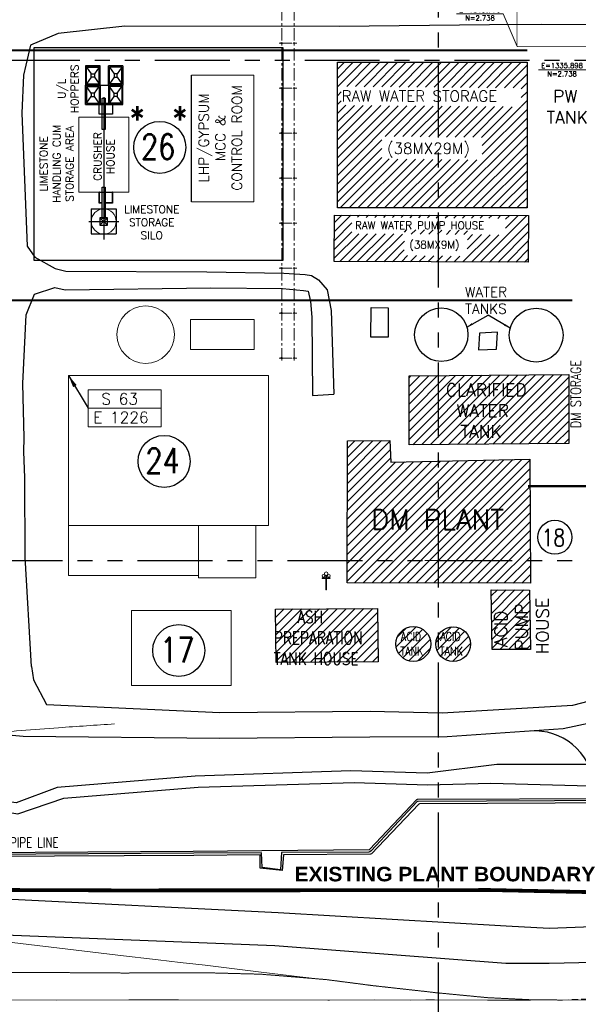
# Model space of a CAD drawing. Header units: inches. Extents: x -4968858 to -265257, y -220693 to 1871410.
# Tile 13 of 225: x -2090212 to -1978399, y 756058 to 952974. Entities that reach past the tile are written whole.
import ezdxf
from ezdxf.enums import TextEntityAlignment as Align
from ezdxf.lldxf.tags import DXFTag

# ---------------------------------------------------------------- set-up
doc = ezdxf.new("R2010")
doc.units = ezdxf.units.IN
doc.header["$MEASUREMENT"] = 0
for name, pattern in [('CENTER', [2, 1.25, -0.25, 0.25, -0.25]), ('CENTER2', [1.125, 0.75, -0.125, 0.125, -0.125]), ('CONTINOUS', [0]), ('DASHED2', [0.375, 0.25, -0.125]), ('HIDDEN', [0.375, 0.25, -0.125]), ('HIDDEN2', [0.1875, 0.125, -0.0625]), ('PHANTOM', [2.5, 1.25, -0.25, 0.25, -0.25, 0.25, -0.25])]:
    doc.linetypes.add(name, pattern=pattern)
for name, color, linetype, lineweight in [('2cen', 1, 'CENTER', 18), ('COLUMN', 5, 'Continuous', 25), ('Existing Track', 7, 'Continuous', 9), ('LAMP POST', 7, 'Continuous', 13), ('New pipe', 11, 'Continuous', 50), ('P', 250, 'Continuous', 100), ('PIPE_SK', 200, 'Continuous', 0), ('TRC', 7, 'Continuous', 9)]:
    doc.layers.add(name, color=color, linetype=linetype, lineweight=lineweight)
for name, color, linetype in [('AREA BOUNDARY', 170, 'Continuous'), ('b.wall sk', 7, 'Continuous'), ('bldg', 4, 'Continuous'), ('building', 7, 'Continuous'), ('Existing Drain', 253, 'Continuous'), ('Existing Units', 253, 'Continuous'), ('Features', 8, 'Continuous'), ('grid-20m', 53, 'Continuous'), ('HATCH', 9, 'Continuous'), ('PARAPET', 55, 'Continuous'), ('PIPE LINE', 1, 'Continuous'), ('PR cols', 7, 'Continuous'), ('text', 7, 'Continuous'), ('TXT', 7, 'Continuous'), ('UNDER GROUND CABLE LINE', 183, 'Continuous')]:
    doc.layers.add(name, color=color, linetype=linetype)
doc.styles.add('ROMAN', font='romans.shx', dxfattribs={"width": 0.75, "height": 6})
doc.styles.add('ROMANC', font='romanc')
doc.styles.add('ROMAND', font='romans.shx', dxfattribs={"height": 250})
doc.styles.add('RS', font='romans.shx')
doc.styles.get("Standard").update_dxf_attribs({"font": 'romans.shx', "height": 1000})
tags = doc.linetypes.add('C2', pattern=[15, 10, -2, 1, -2]).pattern_tags.tags
tags[10:11] = [DXFTag(74, 4), DXFTag(75, 0), DXFTag(340, '0'), DXFTag(46, 1.0), DXFTag(50, 0.0), DXFTag(44, 0.0), DXFTag(45, 0.0)]
tags[8:9] = [DXFTag(74, 4), DXFTag(75, 0), DXFTag(340, '0'), DXFTag(46, 1.0), DXFTag(50, 0.0), DXFTag(44, 0.0), DXFTag(45, 0.0)]
tags[6:7] = [DXFTag(74, 4), DXFTag(75, 0), DXFTag(340, '0'), DXFTag(46, 1.0), DXFTag(50, 0.0), DXFTag(44, 0.0), DXFTag(45, 0.0)]
tags[4:5] = [DXFTag(74, 4), DXFTag(75, 0), DXFTag(340, '0'), DXFTag(46, 1.0), DXFTag(50, 0.0), DXFTag(44, 0.0), DXFTag(45, 0.0)]
doc.linetypes.add('OHE11', pattern='A,21.666667,["[",Standard,S=2,R=0,X=0,Y=-1],20.333333', length=42)
doc.dimstyles.get("Standard").update_dxf_attribs({"dimtxt": 0.18, "dimasz": 0.18, "dimexe": 0.18, "dimexo": 0.0625, "dimgap": 0.09, "dimtad": 0, "dimtih": 1, "dimtoh": 1, "dimdec": 4, "dimzin": 0, "dimdsep": 46, "dimtxsty": 'Standard', "dimcen": 0.09, "dimadec": 0, "dimazin": 0, "dimtfac": 1, "dimtdec": 4, "dimtofl": 0, "dimtmove": 0, "dimatfit": 3, "dimfxl": 0, "dimtolj": 1, "dimtzin": 0, "dimarcsym": 0})
pattern_1 = [(45, (-3306442.1, 944843.6), (-883.8835, 883.8835), [])]
pattern_2 = [(45, (-3306442.1, 944843.6), (-883.8835, 883.8835), [])]

# ---------------------------------------------------------------- blocks, each defined once
blk = doc.blocks.new('A$C39D63D87')
at = {"layer": 'bldg'}
for p, q in [((-12.75, 4.16), (-12.75, 1.27)), ((-12.75, 1.27), (-12.75, 4.16)), ((-12.75, 4.16), (-12.75, 1.27)), ((-12.75, 1.27), (-12.75, 4.16)), ((-12.75, 4.16), (-12.75, 1.27)), ((-12.75, 4.16), (-8.87, 4.16)), ((-12.75, 1.27), (-12.75, 4.16)), ((-12.75, 3.96), (-12.75, 1.46)), ((-12.75, 3.96), (-12.75, 1.46)), ((-12.75, 3.96), (-12.75, 1.46)), ((-12.46, 3.96), (-12.46, 1.46)), ((-12.46, 3.96), (-11.12, 3.02)), ((-12.46, 3.96), (-12.46, 1.46)), ((-9.15, 3.96), (-12.46, 3.96)), ((-10.5, 3.02), (-9.15, 3.96)), ((-9.15, 3.96), (-9.15, 1.46)), ((-5, 4.16), (-8.87, 4.16)), ((-7.25, 3.02), (-8.59, 3.96)), ((-8.59, 3.96), (-8.59, 1.46)), ((-8.59, 3.96), (-5.28, 3.96)), ((-5.28, 3.96), (-6.63, 3.02)), ((-5.28, 3.96), (-5.28, 1.46)), ((-5.28, 3.96), (-5.28, 1.46)), ((-5, 4.16), (-5, 1.27)), ((-5, 1.27), (-5, 4.16)), ((-5, 4.16), (-5, 1.27)), ((-5, 1.27), (-5, 4.16)), ((-5, 4.16), (-5, 1.27)), ((-5, 1.27), (-5, 4.16)), ((-5, 3.96), (-5, 1.46)), ((-5, 3.96), (-5, 1.46)), ((-5, 3.96), (-5, 1.46)), ((-12.46, 1.46), (-11.12, 2.4)), ((-11.12, 3.02), (-11.12, 2.4)), ((-10.5, 3.02), (-11.12, 3.02)), ((-11.12, 2.4), (-10.5, 2.4)), ((-10.5, 2.4), (-10.5, 3.02)), ((-10.5, 2.4), (-9.15, 1.46)), ((-7.25, 2.4), (-8.59, 1.46)), ((-7.25, 2.4), (-7.25, 3.02)), ((-7.25, 3.02), (-6.63, 3.02)), ((-6.63, 2.4), (-7.25, 2.4)), ((-6.63, 3.02), (-6.63, 2.4)), ((-5.28, 1.46), (-6.63, 2.4)), ((-5, -3.32), (-5, 3.3)), ((-5, 1.11), (-5, 3.3)), ((12.5, -0.6), (12.5, 2.05)), ((12.5, 2.05), (14.74, 2.05)), ((12.5, 2.05), (12.55, 2)), ((12.55, -0.55), (12.55, 2)), ((12.55, 2), (14.69, 2)), ((14.74, 2.05), (14.69, 2)), ((14.69, 2), (14.69, 0.62)), ((14.74, 2.05), (14.74, 0.62)), ((15.89, -2.19), (15.89, 2.81)), ((15.89, 2.81), (20.89, 2.81)), ((20.89, -2.19), (20.89, 2.81)), ((-8.87, 1.27), (-12.75, 1.27)), ((-9.15, 1.46), (-12.46, 1.46)), ((-8.87, 1.27), (-5, 1.27)), ((-8.59, 1.46), (-5.28, 1.46)), ((14.69, 0), (14.69, -0.55)), ((14.74, 0), (14.74, -0.6)), ((-12.75, -3.32), (-12.75, -0.42)), ((-12.75, -0.42), (-12.75, -3.32)), ((-12.75, -3.32), (-12.75, -0.42)), ((-12.75, -0.42), (-12.75, -3.32)), ((-12.75, -3.32), (-12.75, -0.42)), ((-8.87, -0.42), (-12.75, -0.42)), ((-12.75, -0.42), (-12.75, -3.32)), ((-12.75, -3.12), (-12.75, -0.62)), ((-12.75, -3.12), (-12.75, -0.62)), ((-12.75, -3.12), (-12.75, -0.62)), ((-12.46, -3.12), (-12.46, -0.62)), ((-12.46, -0.62), (-11.12, -1.56)), ((-12.46, -3.12), (-12.46, -0.62)), ((-9.15, -0.62), (-12.46, -0.62)), ((-11.12, -2.18), (-11.12, -1.56)), ((-11.12, -1.56), (-10.5, -1.56)), ((-10.5, -1.56), (-9.15, -0.62)), ((-10.5, -1.56), (-10.5, -2.18)), ((-9.15, -3.12), (-9.15, -0.62)), ((-8.87, -0.42), (-5, -0.42)), ((-7.25, -1.56), (-8.59, -0.62)), ((-8.59, -3.12), (-8.59, -0.62)), ((-8.59, -0.62), (-5.28, -0.62)), ((-6.63, -1.56), (-7.25, -1.56)), ((-7.25, -1.56), (-7.25, -2.18)), ((-5.28, -0.62), (-6.63, -1.56)), ((-6.63, -2.18), (-6.63, -1.56)), ((-5.28, -3.12), (-5.28, -0.62)), ((-5.28, -3.12), (-5.28, -0.62)), ((-5, -3.32), (-5, -0.42)), ((-5, -0.42), (-5, -3.32)), ((-5, -3.32), (-5, -0.42)), ((-5, -0.42), (-5, -3.32)), ((-5, -3.32), (-5, -0.42)), ((-5, -0.42), (-5, -3.32)), ((-5, -3.12), (-5, -0.62)), ((-5, -3.12), (-5, -0.62)), ((-5, -3.12), (-5, -0.62)), ((-5, -1.12), (-5, -3.32)), ((12.55, -0.55), (12.5, -0.6)), ((14.74, -0.6), (12.5, -0.6)), ((14.69, -0.55), (12.55, -0.55)), ((-12.75, -3.32), (-8.87, -3.32)), ((-12.46, -3.12), (-11.12, -2.18)), ((-9.15, -3.12), (-12.46, -3.12)), ((-10.5, -2.18), (-11.12, -2.18)), ((-10.5, -2.18), (-9.15, -3.12)), ((-5, -3.32), (-8.87, -3.32)), ((-7.25, -2.18), (-8.59, -3.12)), ((-8.59, -3.12), (-5.28, -3.12)), ((-7.25, -2.18), (-6.63, -2.18)), ((-5.28, -3.12), (-6.63, -2.18)), ((15.89, -2.19), (20.89, -2.19))]:
    blk.add_line(p, q, dxfattribs=at)
at = {"layer": 'bldg', "ltscale": 2000}
for p, q in [((-8.87, -3.32, 0.31), (-8.87, 4.16, 0.31)), ((-8.87, 4.16), (-8.87, 1.27)), ((-8.87, 4.16), (-8.87, 1.27)), ((-8.87, 1.27, 0.31), (-5, 1.27, 0.31)), ((-8.87, -3.32), (-8.87, -0.42)), ((-8.87, -0.42, 0.31), (-5, -0.42, 0.31)), ((-8.87, -3.32), (-8.87, -0.42))]:
    blk.add_line(p, q, dxfattribs=at)
at = {"layer": 'bldg', "linetype": 'CENTER2', "ltscale": 5000}
for p, q in [((18.39, -2.67), (18.39, 3.3)), ((-6.5, 0.31), (21.96, 0.31))]:
    blk.add_line(p, q, dxfattribs=at)
at = {"layer": 'bldg', "linetype": 'CONTINOUS', "ltscale": 2}
for p, q in [((17.64, 1.06), (19.14, -0.44)), ((19.14, 1.06), (17.64, -0.44))]:
    blk.add_line(p, q, dxfattribs=at)
at = {"layer": 'bldg', "lineweight": 15}
blk.add_lwpolyline([(-2.5, 5.31), (-2.5, -4.69), (12.5, -4.69), (12.5, 5.31)], close=True, dxfattribs=at)
at = {"layer": 'bldg'}
blk.add_lwpolyline([(-5.29, -0.6), (-5.29, 2.05), (-3.06, 2.05), (-3.06, -0.6)], close=True, dxfattribs=at)
at = {"layer": 'bldg', "linetype": 'CONTINOUS', "ltscale": 2}
for points in [[(-6.25, 0.62), (0, 0.62), (0, 0), (-6.25, 0.01)], [(11.54, 0.62), (17.79, 0.62), (17.79, 0), (11.54, 0.01)], [(17.64, -0.44), (19.14, -0.44), (19.14, 1.06), (17.64, 1.06)]]:
    blk.add_lwpolyline(points, close=True, dxfattribs=at)
at = {"layer": 'bldg', "lineweight": 15}
blk.add_circle((18.39, 0.31), 2.5, dxfattribs=at)
blk = doc.blocks.new('A$C1B256FB0')
at = {"layer": 'PIPE_SK'}
h = blk.add_hatch(dxfattribs=at)
h.set_pattern_fill('ANSI31', color=256, scale=0.25, style=0)
h.set_pattern_definition([(45, (19.893322, 1.057228), (-0.022097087, 0.022097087), [])])
h.paths.add_polyline_path([(72.74, 3.42), (71.24, 3.42), (71.24, 3.62), (72.74, 3.62)])
h = blk.add_hatch(dxfattribs=at)
h.set_pattern_fill('ANSI31', color=256, scale=0.25, angle=90, style=0)
h.set_pattern_definition([(135, (71.954443, -51.783243), (-0.022097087, -0.022097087), [])])
h.paths.add_polyline_path([(69.59, 1.07), (69.59, -0.43), (69.39, -0.43), (69.39, 1.07)])
at = {"color": 30, "lineweight": 15, "const_width": 0.5}
blk.add_lwpolyline([(71.94, -39.62), (-83.71, -39.62)], dxfattribs=at)
at = {"layer": 'PIPE_SK'}
blk.add_line((71.09, 3.52), (72.89, 3.52), dxfattribs=at)
blk.add_line((71.09, 3.52), (72.89, 3.52), dxfattribs=at)
at = {"layer": 'PIPE_SK', "color": 5, "linetype": 'DASHED2', "lineweight": 15, "ltscale": 5, "const_width": 0.1}
for points in [[(-45.78, 13.39), (-54.28, 13.39)], [(-34.78, 9.19), (-43.08, 9.19)], [(-35.08, 8.89), (-43.08, 8.89)], [(-35.08, -4.21), (-35.08, 8.89)], [(-34.78, -4.21), (-34.78, 9.19)], [(64.49, 0.62), (46.69, 0.62), (46.69, -20.96), (33.32, -20.96)], [(64.49, 0.02), (47.29, 0.02), (47.29, -21.56), (33.92, -21.56)], [(64.49, 0.32), (46.99, 0.32), (46.99, -21.26)], [(-35.38, -4.81), (-43.08, -4.81)], [(-35.38, -14.11), (-35.38, -4.81)], [(-35.08, -14.11), (-35.08, -4.51)], [(-34.78, -14.11), (-34.78, -4.21)], [(33.62, -21.26), (46.99, -21.26)], [(33.32, -26.46), (33.32, -40.51)], [(33.62, -26.46), (33.62, -40.81)], [(33.92, -26.46), (33.92, -41.11)]]:
    blk.add_lwpolyline(points, dxfattribs=at)
at = {"layer": 'PIPE_SK', "color": 3, "lineweight": 15}
for points in [[(-43.08, 9.19, 0.1, 0.1, 0), (-45.78, 9.19, 0.1, 0.1, 0), (-45.78, 13.39, 0, 0, 0)], [(71.54, 0.62, 0.1, 0.1, 0), (69.49, 0.62, 0, 0, 0)], [(71.99, 0.32, 0.1, 0.1, 0), (69.49, 0.32, 0, 0, 0)], [(33.32, -40.51, 0.1, 0.1, 0), (-11.38, -40.51, 0.1, 0.1, 0), (-11.88, -40.01, 0.1, 0.1, 0), (-34.58, -40.01, 0.1, 0.1, 0), (-35.38, -40.81, 0, 0, 0)], [(33.62, -40.81, 0.1, 0.1, 0), (-11.38, -40.81, 0.1, 0.1, 0), (-11.88, -40.31, 0.1, 0.1, 0), (-34.58, -40.31, 0.1, 0.1, 0), (-35.08, -40.81, 0, 0, 0)], [(33.92, -41.11, 0.1, 0.1, 0), (-11.38, -41.11, 0.1, 0.1, 0), (-11.88, -40.61, 0.1, 0.1, 0), (-34.58, -40.61, 0.1, 0.1, 0), (-34.78, -40.81, 0, 0, 0)]]:
    blk.add_lwpolyline(points, format="xyseb", dxfattribs=at)
at = {"layer": 'PIPE_SK', "color": 3, "lineweight": 15, "const_width": 0.1}
for points in [[(-43.08, 8.89), (-46.08, 8.89)], [(71.54, 3.22), (71.54, 0.62)], [(71.99, 3.22), (71.99, 0.32)], [(72.44, 0.02), (72.44, 3.22)], [(69.19, 0.62), (64.49, 0.62)], [(69.19, 0.32), (64.49, 0.32)], [(69.19, 0.02), (64.49, 0.02)], [(69.49, 0.02), (72.44, 0.02), (72.44, 0.02)], [(-43.08, -4.81), (-47.08, -4.81)], [(-35.38, -22.87), (-35.38, -14.11)], [(-35.08, -22.87), (-35.08, -14.11)], [(-34.78, -22.87), (-34.78, -14.11)], [(33.32, -20.96), (33.32, -26.46)], [(33.62, -21.26), (33.62, -26.46)], [(33.92, -21.56), (33.92, -26.46)]]:
    blk.add_lwpolyline(points, dxfattribs=at)
at = {"layer": 'PIPE_SK', "lineweight": -2}
for points in [[(71.09, 3.22), (72.89, 3.22), (72.89, 3.82), (71.09, 3.82)], [(71.24, 3.37), (72.74, 3.37), (72.74, 3.67), (71.24, 3.67)], [(72.74, 3.42), (71.24, 3.42), (71.24, 3.62), (72.74, 3.62)], [(69.79, -0.58), (69.79, 1.22), (69.19, 1.22), (69.19, -0.58)], [(69.64, -0.43), (69.64, 1.07), (69.34, 1.07), (69.34, -0.43)], [(69.59, 1.07), (69.59, -0.43), (69.39, -0.43), (69.39, 1.07)]]:
    blk.add_lwpolyline(points, close=True, dxfattribs=at)
at = {"layer": 'PIPE_SK', "color": 5, "linetype": 'DASHED2', "lineweight": 15, "ltscale": 2.5, "const_width": 0.1}
for points in [[(-35.38, -40.81), (-35.38, -22.87)], [(-35.08, -40.81), (-35.08, -22.87)], [(-34.78, -40.81), (-34.78, -22.87)]]:
    blk.add_lwpolyline(points, dxfattribs=at)
blk = doc.blocks.new('A$C77A0376F')
at = {"layer": 'AREA BOUNDARY', "color": 11, "linetype": 'C2', "ltscale": 1000, "const_width": 750}
blk.add_lwpolyline([(46661, -66693), (10269, -65929), (-16979, -65979), (-48266, -65991), (-63191, -66008), (-88108, -65917)], dxfattribs=at)
blk = doc.blocks.new('A$C4D8A3F78')
at = {"layer": 'PARAPET'}
for points in [[(44332, 117327, 219080), (46429, 117375, 219091), (46421, 117164, 219051), (44324, 117116, 219068), (44332, 117327, 219080)], [(44429, 102310, 218858), (44434, 102517, 218848), (47308, 102435, 218867), (47303, 102228, 218868), (44429, 102310, 218858)]]:
    blk.add_polyline3d(points, dxfattribs=at)
at = {"layer": 'UNDER GROUND CABLE LINE'}
for points in [[(44892, 117494, 219123), (44336, 124232, 219164), (43881, 146843, 219014), (24631, 148201, 218380), (14860, 148963, 218354), (14974, 151410, 218348), (15099, 155819, 218225), (15600, 176144, 217988)], [(17125, 176144, 217948), (16424, 151386, 218355), (16439, 150266, 218321), (24370, 149760, 218401), (42047, 148587, 218614), (45385, 148263, 219067), (45832, 124414, 219179), (46387, 117425, 219102)], [(44385, 54003, 218420), (44261, 54274, 219368), (44518, 97359, 219078), (44966, 102181, 218820)], [(46410, 102129, 218838), (46111, 97636, 219110), (45774, 54269, 219381), (45956, 54111, 218448)], [(44385, 54003, 218420), (44725, 51576, 218512), (46209, 51754, 218511), (59210, 52306, 218620)], [(60617, 51737, 218527), (60341, 53738, 218521), (58899, 54152, 218520), (45956, 54111, 218448)], [(59210, 52306, 218620), (59630, 48993, 218538)], [(60617, 51737, 218527), (61602, 48904, 218529)], [(77093, 32408, 218650), (72292, 32655, 218596), (71141, 33289, 218592), (59712, 44969, 218692), (59630, 48993, 218538)], [(61602, 48904, 218529), (61448, 45746, 218745), (72444, 35119, 218584), (73608, 34574, 218574), (77749, 34557, 218671)], [(77749, 34557, 218671), (77749, 34557, 218671), (77749, 34557, 218671), (77749, 34557, 218671), (77749, 34557, 218671), (125709, 34716, 218568), (151454, 35207, 218554)], [(153368, 33124, 218506), (126442, 32642, 218600), (77093, 32408, 218650), (77093, 32408, 218650), (77093, 32408, 218650), (77093, 32408, 218650), (77093, 32408, 218650)]]:
    blk.add_polyline3d(points, dxfattribs=at)
blk = doc.blocks.new('LP')
at = {"layer": 'LAMP POST', "lineweight": 5}
for p, q in [((-0.7, 2.43), (0.7, 2.43)), ((-0.7, 2.25), (0.7, 2.25)), ((-0.65, 2.54), (-0.65, 2.48)), ((-0.65, 2.48), (-0.43, 2.48)), ((-0.61, 2.43), (-0.61, 2.47)), ((-0.47, 2.47), (-0.47, 2.43)), ((-0.43, 2.48), (-0.43, 2.54)), ((-0.11, 2.9), (-0.11, 2.84)), ((-0.11, 2.84), (0.11, 2.84)), ((-0.07, 2.43), (-0.07, 2.83)), ((-0.07, 0), (-0.07, 2.25)), ((0.07, 2.43), (0.07, 2.83)), ((0.07, 0), (0.07, 2.25)), ((0.11, 2.84), (0.11, 2.9)), ((0.43, 2.54), (0.43, 2.48)), ((0.43, 2.48), (0.65, 2.48)), ((0.47, 2.43), (0.47, 2.47)), ((0.61, 2.47), (0.61, 2.43)), ((0.65, 2.48), (0.65, 2.54)), ((-0.07, 0), (0.07, 0))]:
    blk.add_line(p, q, dxfattribs=at)
for centre, radius in [((-0.54, 2.79), 0.27), ((0, 3.24), 0.36), ((0.54, 2.79), 0.27)]:
    blk.add_circle(centre, radius, dxfattribs=at)
for centre, start, end in [((-0.7, 2.34), 90, 270), ((0.7, 2.34), 270, 90)]:
    blk.add_arc(centre, 0.09, start, end, dxfattribs=at)
blk = doc.blocks.new('A$C00314DE3')
at = {"layer": 'Existing Track', "color": 8}
for p, q in [((1224.2, -177.56, 92.3), (1204.76, -175.25, 92.3)), ((1235.86, -178.95, 92.3), (1224.2, -177.56, 92.3)), ((1243.98, -179.87, 92.3), (1235.86, -178.95, 92.3)), ((1248.35, -180.42, 92.3), (1243.98, -179.87, 92.3)), ((1251.51, -180.78, 92.3), (1248.35, -180.42, 92.3)), ((1253.37, -180.99, 92.3), (1251.51, -180.78, 92.3)), ((1264.58, -182.33, 92.3), (1253.37, -180.99, 92.3)), ((1272.33, -183.26, 92.3), (1264.58, -182.33, 92.3)), ((1277.07, -183.8, 92.3), (1272.33, -183.26, 92.3)), ((1277.9, -183.88, 91.06), (1286.99, -185.06, 91.06)), ((1286.99, -185.06, 91.06), (1294.62, -185.91, 91.06)), ((1294.62, -185.91, 91.06), (1297.53, -186.23, 91.06)), ((1297.53, -186.23, 91.06), (1299.29, -186.44, 91.06)), ((1299.29, -186.44, 91.06), (1309.9, -187.46, 91.06)), ((1309.9, -187.46, 91.06), (1318.5, -187.87, 91.06)), ((1318.5, -187.87, 91.06), (1323.19, -187.92, 91.06)), ((1323.19, -187.92, 91.06), (1323.23, -187.92, 91.06))]:
    blk.add_line(p, q, dxfattribs=at)
at = {"layer": 'TRC', "color": 8}
for p, q in [((1224.2, -177.56, 92.3), (1204.76, -175.25, 92.3)), ((1235.86, -178.95, 92.3), (1224.2, -177.56, 92.3)), ((1243.98, -179.87, 92.3), (1235.86, -178.95, 92.3)), ((1248.35, -180.42, 92.3), (1243.98, -179.87, 92.3)), ((1251.51, -180.78, 92.3), (1248.35, -180.42, 92.3)), ((1253.37, -180.99, 92.3), (1251.51, -180.78, 92.3)), ((1264.58, -182.33, 92.3), (1253.37, -180.99, 92.3)), ((1272.33, -183.26, 92.3), (1264.58, -182.33, 92.3)), ((1277.07, -183.8, 92.3), (1272.33, -183.26, 92.3)), ((1207.34, -187.87, 91.76), (1223.7, -187.93, 91.76)), ((1223.7, -187.93, 91.76), (1238.05, -187.88, 91.76)), ((1238.05, -187.88, 91.76), (1248.05, -187.91, 91.76)), ((1248.05, -187.91, 91.76), (1278.21, -187.95, 91.76)), ((1278.21, -187.95, 91.76), (1287.21, -187.91, 91.76)), ((1287.21, -187.91, 91.76), (1294.5, -187.93, 91.76)), ((1294.5, -187.93, 91.76), (1297.52, -187.9, 91.76)), ((1297.52, -187.9, 91.76), (1299.27, -187.9, 91.76)), ((1299.27, -187.9, 91.76), (1309.87, -187.99, 91.76)), ((1309.87, -187.99, 91.76), (1318.49, -187.97, 91.76)), ((1318.49, -187.97, 91.76), (1323.19, -187.92, 91.76)), ((1324.88, -187.93, 92.48), (1329.7, -187.87, 92.48)), ((1324.88, -187.93, 92.48), (1329.7, -187.87, 92.48))]:
    blk.add_line(p, q, dxfattribs=at)
at = {"layer": 'TRC', "color": 8, "linetype": 'HIDDEN2'}
for p, q in [((1207.23, -182.42, 91.06), (1223.57, -182.44, 91.06)), ((1223.57, -182.44, 91.06), (1237.26, -182.53, 91.06)), ((1237.26, -182.53, 91.06), (1248.5, -182.46, 91.06)), ((1248.5, -182.46, 91.06), (1251.52, -182.48, 91.06)), ((1251.52, -182.48, 91.06), (1253.26, -182.47, 91.06)), ((1253.26, -182.47, 91.06), (1264.41, -182.76, 91.06)), ((1264.41, -182.76, 91.06), (1272.33, -183.4, 91.06)), ((1272.33, -183.4, 91.06), (1277.07, -183.8, 91.06)), ((1277.07, -183.8, 91.06), (1277.89, -183.88, 91.06)), ((1277.89, -183.88, 91.06), (1286.99, -185.06, 91.06)), ((1286.99, -185.06, 91.06), (1294.62, -185.91, 91.06)), ((1294.62, -185.91, 91.06), (1297.53, -186.23, 91.06)), ((1297.53, -186.23, 91.06), (1299.29, -186.44, 91.06)), ((1299.29, -186.44, 91.06), (1309.9, -187.46, 91.06)), ((1309.9, -187.46, 91.06), (1318.5, -187.87, 91.06)), ((1318.5, -187.87, 91.06), (1323.19, -187.92, 91.06)), ((1323.19, -187.92, 91.06), (1324.88, -187.93, 91.06))]:
    blk.add_line(p, q, dxfattribs=at)
at = {"layer": 'TRC', "color": 8, "linetype": 'OHE11'}
for p, q in [((1277.9, -187.95, 91.76), (1278.21, -187.95, 91.76)), ((1278.21, -187.95, 91.76), (1287.21, -187.91, 91.76)), ((1287.21, -187.91, 91.76), (1294.5, -187.93, 91.76)), ((1294.5, -187.93, 91.76), (1297.52, -187.9, 91.76)), ((1297.52, -187.9, 91.76), (1299.27, -187.9, 91.76)), ((1299.27, -187.9, 91.76), (1309.87, -187.99, 91.76)), ((1309.87, -187.99, 91.76), (1318.49, -187.97, 91.76)), ((1318.49, -187.97, 91.76), (1323.19, -187.92, 91.76))]:
    blk.add_line(p, q, dxfattribs=at)
at = {"layer": 'TRC', "color": 8, "linetype": 'HIDDEN2', "ltscale": 10}
blk.add_line((1324.88, -187.93, 91.06), (1329.7, -187.73, 91.06), dxfattribs=at)
blk = doc.blocks.new('A$C69534461')
at = {"layer": 'Existing Drain'}
for points in [[(63553, 12512, 218674), (58760, 6563, 218713), (59477, -10043, 218649), (58879, -25834, 218833), (55918, -31773, 218396), (51015, -36606, 218582), (39154, -40840, 218546), (11762, -40847, 218858), (-2229, -42564, 218228), (-17520, -42097, 217928), (-48653, -43159, 218893), (-76297, -45397, 218124), (-84446, -48493, 218354), (-90885, -47541, 218274), (-106238, -43499, 217766), (-110667, -42741, 217771), (-133635, -41662, 217958), (-164558, -41273, 218316)], [(-164556, -45988, 217995), (-132863, -44070, 217924), (-110974, -45106, 217782), (-106654, -45704, 217799), (-90507, -49656, 217948), (-84106, -50723, 218028), (-74944, -47564, 218063), (-48048, -45351, 218020), (-16826, -44409, 218121), (-2138, -44873, 218420), (10543, -44576, 218369), (37682, -45303, 218617), (55258, -40623, 218411), (54021, -52479, 219075)]]:
    blk.add_polyline3d(points, dxfattribs=at)
blk = doc.blocks.new('A$C412216A9')
at = {"layer": 'Existing Units'}
blk.add_line((-25159, 32980), (-20888, 33221), dxfattribs=at)
for points in [[(30317, 107125, 0), (20667, 107179, 0), (10256, 107074, 0), (-19820, 106737, 0), (-62715, 106813, 0), (-76049, 105380, 0), (-81585, 103049, 0), (-83013, 97004, 0), (-83339, 89416, 0), (-82245, 62868, 0), (-80737, 60613, 0), (-76633, 58340, 0), (-74542, 57839, 0), (-46312, 57692, 0), (-30867, 57439, 0), (-26612, 57145, 0)], [(-26612, 57145, 0), (-25347, 56969, 0), (-23974, 56135, 0), (-22242, 54123, 0), (-21444, 50001, 0), (-20888, 33221, 0)], [(-81376, -21207, 0), (-82687, 660, 0), (-82729, 16473, 0), (-82906, 21788, 0), (-82857, 24522, 0), (-83151, 35393, 0), (-82463, 49100, 0), (-80806, 53250, 0), (-76723, 54586, 0), (-74632, 54085, 0), (-45519, 54474, 0), (-31170, 54369, 0), (-26944, 53958, 0), (-26061, 53870, 0), (-25541, 51769, 0), (-25269, 48662, 0), (-25159, 32980, 0)], [(-81376, -21207, 0), (-81012, -23892, 0), (-78378, -28817, 0), (-43719, -30450, 0), (-13592, -30159, 0), (817, -30488, 0), (26917, -28973, 0), (41836, -25103, 0), (45481, -21035, 0), (47324, -12835, 0), (48579, -2885, 0), (48351, 5794, 0), (49091, 16897, 0), (48777, 23034, 0), (48787, 32780, 0), (47971, 39081, 0)], [(54948, -72335, 0), (22236, -73619, 0), (13592, -73168, 0), (-32032, -70507, 0), (-88105, -67705, 0)], [(-88550, -74830, 0), (-32702, -77016, 0), (13556, -80568, 0), (22236, -80546, 0), (54888, -79825, 0)], [(73453, 20435, 0), (64964, 20764, 0), (60584, 20420, 0), (58264, 20486, 0), (55369, 20473, 0), (54393, 16722, 0), (53537, 5534, 0), (53765, -3145, 0), (52510, -13095, 0), (49417, -24019, 0), (44171, -29601, 0), (24997, -33663, 0), (1817, -35320, 0), (-13674, -35348, 0), (-43801, -35639, 0), (-83060, -35201, 0), (-88337, -34752, 0), (-108538, -34145, 0), (-118809, -30799, 0), (-122055, -26533, 0)]]:
    blk.add_polyline3d(points, dxfattribs=at)
blk = doc.blocks.new('A$C4D341F7E')
at = {"layer": 'PIPE LINE'}
for points in [[(36999, -48463, 218801), (-3765, -48685, 218785), (-3903, -48772, 218788), (-13346, -58720, 218775), (-13559, -58758, 218782), (-30991, -58888, 218786), (-31209, -62056, 218760), (-35615, -61561, 218770), (-35606, -58914, 218793), (-48891, -59016, 218792), (-90810, -59215, 218852)], [(-185515, -21968, 218791), (-165362, -21833, 218775), (-161299, -21791, 218824), (-134725, -21984, 218992), (-133281, -58642, 218849), (-95360, -58542, 218775), (-91252, -58398, 218786), (-49016, -58179, 218761), (-35321, -58025, 218752), (-13779, -57832, 218732), (-4291, -47821, 218721), (-4167, -47755, 218715), (36599, -47595, 218744), (54743, -47559, 218756), (61738, -47672, 219573), (62570, -47457, 220840)], [(36939, -48053, 218934), (-4000, -48229, 218930), (-4193, -48226, 218921), (-13407, -58103, 218944), (-13705, -58323, 218936), (-13918, -58356, 218940), (-31373, -58453, 218967), (-31565, -61877, 218915), (-35253, -61453, 218967), (-35336, -58497, 218971), (-48920, -58532, 218959), (-91173, -58814, 218982)]]:
    blk.add_polyline3d(points, dxfattribs=at)
at = {"layer": 'text', "style": 'ROMAN', "width": 0.75}
blk.add_text('OVER HEAD PIPE LINE', height=2000, dxfattribs=at).set_placement((-98039, -57449, -223500))
blk = doc.blocks.new('ISMB300')
at = {"layer": '2cen', "color": 2, "ltscale": 100}
for p, q in [((-1052045, 94255), (-1051695, 94255)), ((-1051870, 94231), (-1051870, 94280))]:
    blk.add_line(p, q, dxfattribs=at)
at = {"layer": 'COLUMN', "color": 1, "ltscale": 100}
for p, q in [((-1052020, 94325), (-1052020, 94185)), ((-1052014, 94325), (-1052020, 94325)), ((-1052014, 94185), (-1052020, 94185)), ((-1052011, 94323), (-1052004, 94271)), ((-1052011, 94188), (-1052004, 94240)), ((-1051750, 94259), (-1051991, 94259)), ((-1051750, 94252), (-1051991, 94252)), ((-1051730, 94323), (-1051737, 94271)), ((-1051730, 94188), (-1051737, 94240)), ((-1051727, 94325), (-1051720, 94325)), ((-1051727, 94185), (-1051720, 94185)), ((-1051720, 94325), (-1051720, 94185))]:
    blk.add_line(p, q, dxfattribs=at)
for centre, radius, start, end in [((-1052014, 94322), 3.2, 6, 90), ((-1052014, 94189), 3.2, 270, 354), ((-1051991, 94272), 13, 186, 270), ((-1051991, 94239), 13, 90, 174), ((-1051750, 94272), 13, 270, 354), ((-1051750, 94239), 13, 6, 90), ((-1051727, 94322), 3.2, 90, 174), ((-1051727, 94189), 3.2, 186, 270)]:
    blk.add_arc(centre, radius, start, end, dxfattribs=at)
at = {"layer": 'HATCH', "color": 1}
for points in [[(-1052020, 94255), (-1052020, 94255)], [(-1051870, 94252), (-1051870, 94252)]]:
    blk.add_lwpolyline(points, close=True, dxfattribs=at)
for points in [[(-1052004, 94240), (-1052004, 94240, -0.383864)], [(-1051750, 94252), (-1051750, 94252, -0.383864)]]:
    blk.add_lwpolyline(points, format="xyb", close=True, dxfattribs=at)
blk = doc.blocks.new('PR')
at = {"layer": 'PR cols', "color": 2, "linetype": 'CENTER', "lineweight": 15, "ltscale": 2000}
for p, q in [((268680, 18440), (268680, -60060)), ((271180, 18440), (271180, -60060)), ((268180, 3440), (271680, 3440)), ((268180, -5560), (271680, -5560)), ((268180, -14560), (271680, -14560)), ((268180, -23560), (271680, -23560)), ((268180, -32560), (271680, -32560)), ((268180, -41560), (271680, -41560)), ((268180, -50560), (271680, -50560)), ((268180, -59560), (271680, -59560))]:
    blk.add_line(p, q, dxfattribs=at)
for p in [(1320550, -90815), (1323050, -90815), (1320550, -99815), (1323050, -99815), (1320550, -108815), (1323050, -108815), (1320550, -117815), (1323050, -117815), (1320550, -126815), (1323050, -126815), (1320550, -135815), (1323050, -135815), (1320550, -144815), (1323050, -144815), (1320550, -153815), (1323050, -153815)]:
    blk.add_blockref('ISMB300', p)
blk = doc.blocks.new('600NB Pipe')
at = {"color": 3}
for radius in [1865, 1105, 533, 197]:
    blk.add_circle((1359481, 157849), radius, dxfattribs=at)
at = {"layer": 'New pipe', "color": 3, "linetype": 'HIDDEN', "ltscale": 10000, "const_width": 100}
for points in [[(1255742, 115830), (1304030, 179325)], [(1304030, 179325), (1334889, 180510)], [(1334889, 180510), (1334827, 159723)], [(1334827, 159723), (1354339, 158068)], [(1354339, 158068), (1359481, 157849)], [(1255742, 96113), (1255742, 115830)], [(1263634, 76130), (1255742, 96113)], [(1315775, 76130), (1263634, 76130)], [(1315775, 2738), (1315775, 76130)], [(1335898, 2738), (1315775, 2738)]]:
    blk.add_lwpolyline(points, dxfattribs=at)
at = {"color": 6, "char_height": 1000, "attachment_point": 5}
for s, insert in [('\\A1;E=1304.030\\PN=179.325', (1302149, 189618)), ('\\A1;E=1359.481\\PN=157.849', (1363233, 156308)), ('\\A1;E=1255.742\\PN=115.830', (1240526, 119094)), ('\\A1;E=1255.742\\PN=96.113', (1244147, 92745)), ('\\A1;E=1263.634\\PN=76.130', (1266827, 83206)), ('\\A1;E=1315.775\\PN=76.130', (1284057, 82207)), ('\\A1;E=1315.775\\PN=2.738', (1308363, 9299)), ('\\A1;E=1335.898\\PN=2.738', (1324782, -1867))]:
    blk.add_mtext(s, dxfattribs=dict(at, insert=insert))
at = {"color": 6, "char_height": 1000, "attachment_point": 5, "rotation": 90}
for s, insert in [('\\A1;E=1334.889\\PN=180.510', (1333234, 168938)), ('\\A1;E=1334.827\\PN=159.723', (1333577, 147673))]:
    blk.add_mtext(s, dxfattribs=dict(at, insert=insert))
at = {"color": 2, "insert": (1313581, 27052), "char_height": 1750, "width": 19253.45, "attachment_point": 1, "rotation": 90}
blk.add_mtext('{\\W1.92955; }PIPE LINE \\P{\\W3.21527; }600NB \\P{\\W1.19146; }(REROUTED)', dxfattribs=at)
for points, override in [([(1304030, 179325), (1301276, 189587), (1311138, 189587)], {"dimasz": 1500, "dimgap": 0.2, "dimtad": 0}), ([(1334827, 159723), (1333643, 156837), (1333643, 147458)], {"dimasz": 1500, "dimgap": 0.2, "dimtad": 0}), ([(1359481, 157849), (1362828, 156343), (1372352, 156343)], {"dimasz": 1500, "dimgap": 0.2, "dimtad": 0}), ([(1255742, 115830), (1249832, 119147), (1240137, 119147)], {"dimasz": 1500, "dimgap": 0.2, "dimtad": 0}), ([(1255742, 96113), (1253241, 92664), (1243733, 92664)], {"dimasz": 1500, "dimgap": 0.2, "dimtad": 0}), ([(1263634, 76130), (1266344, 83206), (1275985, 83206)], {"dimasz": 1500, "dimgap": 0.2, "dimtad": 0}), ([(1315775, 76130), (1293335, 82207), (1283424, 82207)], {"dimgap": 0.2, "dimtad": 0}), ([(1315775, 2738), (1312993, 9299), (1303684, 9299)], {"dimgap": 0.2, "dimtad": 0}), ([(1335898, 2738), (1329734, -1867), (1320089, -1867)], {"dimgap": 0.2, "dimtad": 0})]:
    blk.add_leader(points, dimstyle='Standard', override=override)
at = {"linetype": 'CONTINOUS', "lineweight": 15, "has_arrowhead": 0}
blk.add_leader([(1334889, 180510), (1333232, 178098), (1333232, 168532)], dimstyle='Standard', override={"dimtxt": 1000, "dimasz": 500, "dimgap": 300, "dimtih": 0, "dimtoh": 0, "dimdec": 0, "dimclrd": 4, "dimclre": 4, "dimclrt": 2, "dimtdec": 0, "dimfxl": 0, "dimarcsym": 1}, dxfattribs=at)

msp = doc.modelspace()

# ---------------------------------------------------------------- hatches: boundary and pattern name
at = {"layer": 'building', "ltscale": 0.15}
h = msp.add_hatch(dxfattribs=at)
h.set_pattern_fill('ANSI31', color=8, scale=10000, style=0)
h.set_pattern_definition(pattern_1)
h.paths.add_polyline_path([(-2026598.1, 944450.6), (-2026598.1, 915336.6), (-1988665.1, 915336.6), (-1988665.1, 944450.6)])
edge = h.paths.add_edge_path(flags=16)
edge.add_line((-2017745.2, 925140.5), (-1997648.8, 924938.4))
edge.add_line((-1997648.8, 924113), (-1997602.6, 929255.2))
edge.add_line((-1997602.6, 929439.4), (-2017699, 929641.5))
edge.add_line((-2017699, 929382), (-2017745.2, 925146.8))
h.paths.add_polyline_path([(-2025854.2, 935862.1), (-1989858.9, 935555.8), (-1989829.7, 939305.6), (-2025825.1, 939611.9)], flags=16)
h = msp.add_hatch(dxfattribs=at)
h.set_pattern_fill('ANSI31', color=8, scale=10000, style=0)
h.set_pattern_definition(pattern_1)
h.paths.add_polyline_path([(-1988437.1, 904488.6), (-1988396.1, 913806.6), (-2027209.1, 913890.6), (-2027238.1, 904610.6)])
edge = h.paths.add_edge_path(flags=16)
edge.add_line((-2013526.1, 905841), (-2000498.3, 905659.2))
edge.add_line((-2000639, 905593.4), (-2000592.7, 910824.4))
edge.add_line((-2000592.7, 910824.4), (-2013103.4, 911006.1))
edge.add_line((-2013192.5, 911006.1), (-2013238.7, 905841))
h.paths.add_polyline_path([(-2023752.6, 910187.3), (-1992986.2, 909948.2), (-1992960.7, 913229.2), (-2023727.1, 913468.4)], flags=16)
h = msp.add_hatch(dxfattribs=at)
h.set_pattern_fill('ANSI31', color=8, scale=10000, style=0)
h.set_pattern_definition(pattern_2)
h.paths.add_polyline_path([(-1980321.1, 881994.3), (-1980312.1, 868224.6), (-2012254.1, 867968.6), (-2012263.1, 881737.6)])
h.paths.add_polyline_path([(-2005557.3, 868733), (-1987045.4, 868733), (-1987045.4, 880816.4), (-2005557.3, 880816.4)], flags=24)
h = msp.add_hatch(dxfattribs=at)
h.set_pattern_fill('ANSI31', color=8, scale=10000, style=0)
h.set_pattern_definition(pattern_2)
h.paths.add_polyline_path([(-2024584.1, 868773.6), (-2016153.1, 868784.6), (-2015939.1, 864459.6), (-1988084.1, 865081.6), (-1987973.1, 840310.6), (-2024675.1, 840372.6)])
h.paths.add_polyline_path([(-2018603.1, 835211.6), (-2018460.1, 824544.6), (-2038886.1, 824450.6), (-2039029.1, 835115.6)])
h.paths.add_polyline_path([(-1995654.1, 827029.5), (-1995830.1, 838940.6), (-1988143.1, 838916.6), (-1987967.1, 827006.6)])
edge = h.paths.add_edge_path()
edge.add_arc((-2003448, 828098.2), 3463.5, 0, 360)
edge = h.paths.add_edge_path()
edge.add_arc((-2011423.2, 828120.6), 3478.6, 0, 360)
h.paths.add_polyline_path([(-2020098.6, 849989.3), (-1988574.8, 849989.3), (-1988574.8, 855989.3), (-2020098.6, 855989.3)], flags=24)
h.paths.add_polyline_path([(-2039026.9, 824975.3), (-2018729.3, 824975.3), (-2018729.3, 835391.9), (-2039026.9, 835391.9)], flags=9)
h.paths.add_polyline_path([(-1983714.6, 826566), (-1983714.6, 839601.7), (-1995798, 839601.7), (-1995798, 826566)], flags=9)
h.paths.add_polyline_path([(-2006438.7, 825385.3), (-2000697, 825385.3), (-2000697, 830927), (-2006438.7, 830927)], flags=25)
h.paths.add_polyline_path([(-2014351.9, 825385.3), (-2008610.3, 825385.3), (-2008610.3, 830927), (-2014351.9, 830927)], flags=25)

# ---------------------------------------------------------------- linework, layer by layer
msp.add_line((-2055804, 916520.9), (-2055804, 941908.5))
at = {"color": 7, "lineweight": 15}
for p, q in [((-2043344, 941908.5), (-2055804, 941908.5)), ((-2043344, 941908.5), (-2043344, 916520.9)), ((-2055804, 916520.9), (-2043344, 916520.9))]:
    msp.add_line(p, q, dxfattribs=at)
at = {"color": 2, "linetype": 'CONTINOUS', "lineweight": 15}
msp.add_line((-2076519, 875255.8), (-2061916.4, 875255.8), dxfattribs=at)
at = {"linetype": 'CONTINOUS', "lineweight": 15}
msp.add_line((-2004500.7, 844843.6), (-2009122.3, 844843.6), dxfattribs=at)
msp.add_lwpolyline([(-2055997.6, 886996.6), (-2055997.6, 892996.6), (-2043247.6, 892996.6), (-2043247.6, 886996.6)], close=True, dxfattribs=at)
at = {"color": 2, "linetype": 'CONTINOUS', "lineweight": 15}
msp.add_lwpolyline([(-2076519, 878946.3), (-2061916.4, 878946.3), (-2061916.4, 871565.2), (-2076519, 871565.2)], close=True, dxfattribs=at)
at = {"color": 1, "lineweight": 15}
msp.add_lwpolyline([(-2067854.9, 834843.6), (-2047854.9, 834843.6), (-2047854.9, 819843.6), (-2067854.9, 819843.6)], close=True, dxfattribs=at)
at = {"lineweight": 25, "ltscale": 0.03}
for centre, radius in [((-2062174.1, 927441.1), 5201.5), ((-2061300.2, 864641.5), 5201.5), ((-1983090.1, 849466.2), 3402.1), ((-2058369.8, 826815), 5201.5)]:
    msp.add_circle(centre, radius, dxfattribs=at)
at = {"linetype": 'CONTINOUS', "lineweight": 15}
msp.add_circle((-2064997.6, 889996.6), 5750, dxfattribs=at)
at = {"layer": 'building', "color": 8, "ltscale": 0.15}
for points in [[(-2087288.1, 947392), (-2037547.1, 947392), (-2037547.1, 904843.6), (-2087288.1, 904843.6)], [(-2026598.1, 944450.6), (-1988665.1, 944450.6), (-1988665.1, 915336.6), (-2026598.1, 915336.6)]]:
    msp.add_lwpolyline(points, close=True, dxfattribs=at)
msp.add_lwpolyline([(-2027209.1, 913890.6), (-1988396.1, 913806.6), (-1988437.1, 904488.6), (-2027238.1, 904610.6), (-2027209.1, 913890.6)], dxfattribs=at)
at = {"layer": 'building'}
for points in [[(-2016474, 889452.6, 218509), (-2019922.1, 889509.6, 218222), (-2019883.1, 895393.6, 218771), (-2016435.1, 895336.6, 218796), (-2016474, 889452.6, 218509)], [(-1998368.9, 886941.9, 218501), (-1994801.3, 887104, 218543), (-1994608.1, 890461.6, 218564), (-1998174.1, 890299.6, 218459), (-1998368.9, 886941.9, 218501)]]:
    msp.add_polyline3d(points, dxfattribs=at)
at = {"layer": 'building', "color": 8, "ltscale": 0.15}
for points in [[(-1980321.1, 881994.3, 218489), (-1980312.1, 868224.6, 218521), (-2012254.1, 867968.6, 218599), (-2012263.1, 881737.6, 218457), (-1980321.1, 881994.3, 218489)], [(-2024584.1, 868773.6, 218627), (-2016153.1, 868784.6, 218459), (-2015939.1, 864459.6, 218718), (-1988084.1, 865081.6, 218598), (-1987973.1, 840310.6, 218778), (-2024675.1, 840372.6, 218556), (-2024584.1, 868773.6, 218627)], [(-1995654.1, 827029.5, 218519.5), (-1995830.1, 838940.6, 218356), (-1988143.1, 838916.6, 218839), (-1987967.1, 827006.6, 218683), (-1995654.1, 827029.5, 218519.5)], [(-2018603.1, 835211.6, 218545), (-2018460.1, 824544.6, 218591), (-2038886.1, 824450.6, 218292), (-2039029.1, 835115.6, 218499), (-2018603.1, 835211.6, 218545)]]:
    msp.add_polyline3d(points, dxfattribs=at)
for centre, radius in [((-2005826, 889973.1, 218625), 5344.9), ((-1986847.7, 889894.6, 218668), 5381.9), ((-2011423.2, 828120.6, 218909), 3478.6), ((-2003448, 828098.2, 218913), 3463.5)]:
    msp.add_circle(centre, radius, dxfattribs=at)
at = {"layer": 'Existing Units', "color": 8, "lineweight": 15, "ltscale": 0.03}
msp.add_spline([(-2137396.1, 801068.3), (-2127277.9, 804122.7), (-2111098.9, 807671.8), (-2097430.4, 809997.7), (-2082414.1, 811377.3), (-2071227, 812141.1)], degree=3, dxfattribs=at)
at = {"layer": 'Features', "color": 8, "ltscale": 0.15, "const_width": 400}
msp.add_lwpolyline([(-2102442.1, 944843.6, -0.41421356), (-2100442.1, 946843.6), (-1988604.2, 946843.6)], format="xyb", dxfattribs=at)
msp.add_lwpolyline([(-1979609.5, 896853.1), (-2102442.1, 896853.1)], dxfattribs=at)
at = {"layer": 'grid-20m', "linetype": 'PHANTOM', "ltscale": 12000}
for p, q in [((-2006442.1, 1754389.9), (-2006442.1, 635870.7)), ((-2426613.7, 844843.6), (-488163.4, 844843.6))]:
    msp.add_line(p, q, dxfattribs=at)
at = {"layer": 'grid-20m', "color": 1, "linetype": 'PHANTOM', "ltscale": 12000}
msp.add_line((-488163.4, 944843.6), (-2426613.7, 944843.6), dxfattribs=at)
at = {"layer": 'P', "color": 1, "linetype": 'Continuous', "lineweight": 15}
for points in [[(-2080442.1, 881843.6), (-2040442.1, 881843.6), (-2040442.1, 851843.6), (-2080442.1, 851843.6)], [(-2054442.1, 841843.6), (-2080442.1, 841843.6), (-2080442.1, 881843.6)], [(-2042942.1, 851843.6), (-2042942.1, 841343.6), (-2054442.1, 841343.6), (-2054442.1, 851843.6)]]:
    msp.add_lwpolyline(points, dxfattribs=at)
at = {"layer": 'P', "color": 142, "linetype": 'Continuous', "lineweight": 30}
msp.add_arc((-1987192.1, 798739.1), 12000, 7.028507, 94.088779, dxfattribs=at)

# ---------------------------------------------------------------- block references
at = {"linetype": 'CONTINOUS', "lineweight": 15}
for name, p in [('A$C412216A9', (-2006442.1, 844843.6)), ('A$C77A0376F', (-2006442.1, 844843.6)), ('PR', (-2306442.1, 944843.6)), ('600NB Pipe', (-3306442.1, 944843.6)), ('A$C69534461', (-2006442.1, 844843.6)), ('A$C4D8A3F78', (-2006442.1, 844843.6)), ('A$C4D341F7E', (-2006442.1, 844843.6))]:
    msp.add_blockref(name, p, dxfattribs=at)
at = {"color": 7, "lineweight": 15, "xscale": 1000, "yscale": 1000, "zscale": 1000, "rotation": 270}
msp.add_blockref('A$C39D63D87', (-2073698.4, 931006.8), dxfattribs=at)
at = {"color": 1, "linetype": 'CONTINOUS', "lineweight": 15, "xscale": 1000, "yscale": 1000, "zscale": 1000}
msp.add_blockref('A$C1B256FB0', (-1904765.2, 899291.1), dxfattribs=at)
at = {"layer": 'AREA BOUNDARY', "color": 11, "linetype": 'C2', "ltscale": 2000, "xscale": 1000, "yscale": 1000, "zscale": 1000}
msp.add_blockref('A$C00314DE3', (-3306442.1, 944843.6), dxfattribs=at)
at = {"layer": 'LAMP POST', "xscale": 1000, "yscale": 1000, "zscale": 1000}
msp.add_blockref('LP', (-2028873.1, 838949.6, 218614), dxfattribs=at)

# ---------------------------------------------------------------- texts
at = {"lineweight": 25, "ltscale": 0.03, "style": 'ROMAND', "width": 0.8}
for s, height, p in [('26', 5000, (-2065921.1, 925055.6)), ('24', 5000, (-2065047.3, 862256)), ('18', 3420.25, (-1985744.1, 847682.7)), ('17', 5000, (-2062116.8, 824429.5))]:
    msp.add_text(s, height=height, dxfattribs=at).set_placement(p)
at = {"layer": 'b.wall sk', "color": 241, "linetype": 'C2', "ltscale": 2, "insert": (-2036686.7, 783555.1), "char_height": 2907.209, "width": 68434.367, "attachment_point": 1, "style": 'ROMAND'}
msp.add_mtext('{\\fArial Black|b0|i0|c0|p34;\\W1.1317;\\C3; \\W1;EXISTING PLANT BOUNDARY}', dxfattribs=at)
at = {"layer": 'text', "style": 'ROMANC'}
for p in [(-2066684.2, 934599.9), (-2058148.6, 934599.9)]:
    msp.add_text('*', height=5000, dxfattribs=at).set_placement(p, align=Align.MIDDLE)
at = {"layer": 'text', "color": 8, "ltscale": 0.15}
for s, height, p in [('RAW WATER STORAGE', 2200, (-2025765.6, 936583.6, 839457.6)), ('(38MX29M)', 2200, (-2016682.2, 926128.7, 1049322)), ('RAW WATER PUMP HOUSE', 1500, (-2023072.6, 911094.8, 734525.4)), ('(38MX9M)', 1500, (-2012211.4, 907231.6, 1049322)), ('DM PLANT', 4000, (-2019860.5, 850989.3))]:
    msp.add_text(s, height=height, dxfattribs=at).set_placement(p)
at = {"layer": 'text', "color": 1, "ltscale": 0.15, "style": 'RS'}
for s, p in [('S 63', (-2073872.3, 876000.9)), ('E 1226', (-2075502, 872310.4))]:
    msp.add_text(s, height=2250, dxfattribs=at).set_placement(p)
at = {"layer": 'text', "color": 8, "linetype": 'CONTINOUS', "lineweight": 15, "width": 8459.681, "attachment_point": 1}
for s, insert, char_height in [('{\\W0.763364; }PW  \\PTANK', (-1984753.5, 938880.5, 272823.7), 2500), ('WATER TANKS', (-2001054.7, 899507.2, 272823.7), 2000)]:
    msp.add_mtext(s, dxfattribs=dict(at, insert=insert, char_height=char_height))
at = {"layer": 'text', "color": 8, "linetype": 'CONTINOUS', "lineweight": 15, "attachment_point": 1, "rotation": 90, "style": 'RS'}
for s, insert, char_height, width in [('{\\W0.30758; \\W0.8;DM STORAGE \\P{\\W2.28853; }TANKS}', (-1979896.1, 870789.3), 2000, 16239.836), ('{\\W2.22619; }ACID \\P{\\W1.82142; }PUMP \\P{\\W1.39285; }HOUSE', (-1995173, 823708.8), 2500, 18750)]:
    msp.add_mtext(s, dxfattribs=dict(at, insert=insert, char_height=char_height, width=width))
at = {"layer": 'text', "color": 8, "linetype": 'CONTINOUS', "lineweight": 15, "attachment_point": 1, "style": 'RS'}
for s, insert, char_height, width in [('CLARIFIED \\P{\\W1.23809; }WATER   \\P{\\W1.71428; }TANK', (-2004932.3, 880191.4), 2500, 17261.905), ('{\\W4.006; \\W0.8;ASH \\P{\\W1.26309; }PREPARATION \\P{\\W1.24404; }TANK HOUSE}', (-2041512, 834766.9), 2500, 25267.857), ('{\\W0.5827; \\W0.8;ACID \\P{\\W0.411267; }TANK}', (-2014634.2, 830489.5, 218909), 1750, 6306.102), ('{\\W0.5827; \\W0.8;ACID \\P{\\W0.411267; }TANK}', (-2006720.9, 830489.5, 218909), 1750, 6306.102)]:
    msp.add_mtext(s, dxfattribs=dict(at, insert=insert, char_height=char_height, width=width))
at = {"layer": 'TXT', "linetype": 'CONTINOUS', "lineweight": 15, "attachment_point": 2, "rotation": 90, "style": 'ROMAND'}
for s, insert, char_height, width in [('{\\H1.0345x;U/L HOPPERS}', (-2082591.9, 939151.3), 1500, 10792.054), ('LHP/GYPSUM MCC & CONTROL ROOM ', (-2054384, 929320), 2000, 24526.082), ('{\\H1.0345x;LIMESTONE HANDLING CUM STORAGE AREA}', (-2086169.2, 924136.4), 1500, 17427.282), ('{\\H1.0345x;CRUSHER HOUSE} ', (-2075398.9, 925600.5), 1500, 10792.054)]:
    msp.add_mtext(s, dxfattribs=dict(at, insert=insert, char_height=char_height, width=width))
at = {"layer": 'TXT', "linetype": 'CONTINOUS', "lineweight": 15, "insert": (-2063772.9, 915808.2), "char_height": 1500, "width": 10792.054, "attachment_point": 2, "style": 'ROMAND'}
msp.add_mtext('{\\H1.0345x;LIMESTONE STORAGE SILO}', dxfattribs=at)

# ---------------------------------------------------------------- leaders
at = {"color": 1, "linetype": 'CONTINOUS', "lineweight": 15}
for points in [[(-2000707.3, 891511.4), (-1996445.9, 893879.8)], [(-1992041.3, 891305.8), (-1996445.9, 893879.8)]]:
    msp.add_leader(points, dimstyle='Standard', override={"dimtxt": 1000, "dimasz": 1250, "dimgap": 300, "dimtad": 0, "dimtih": 0, "dimtoh": 0, "dimdec": 0, "dimclrd": 4, "dimclre": 4, "dimclrt": 2, "dimtdec": 0, "dimfxl": 0, "dimarcsym": 1}, dxfattribs=at)
at = {"color": 2, "linetype": 'CONTINOUS', "lineweight": 15}
msp.add_leader([(-2080442.1, 881843.6), (-2076519, 875255.8)], dimstyle='Standard', override={"dimasz": 2500}, dxfattribs=at)

doc.saveas('drawing.dxf')
